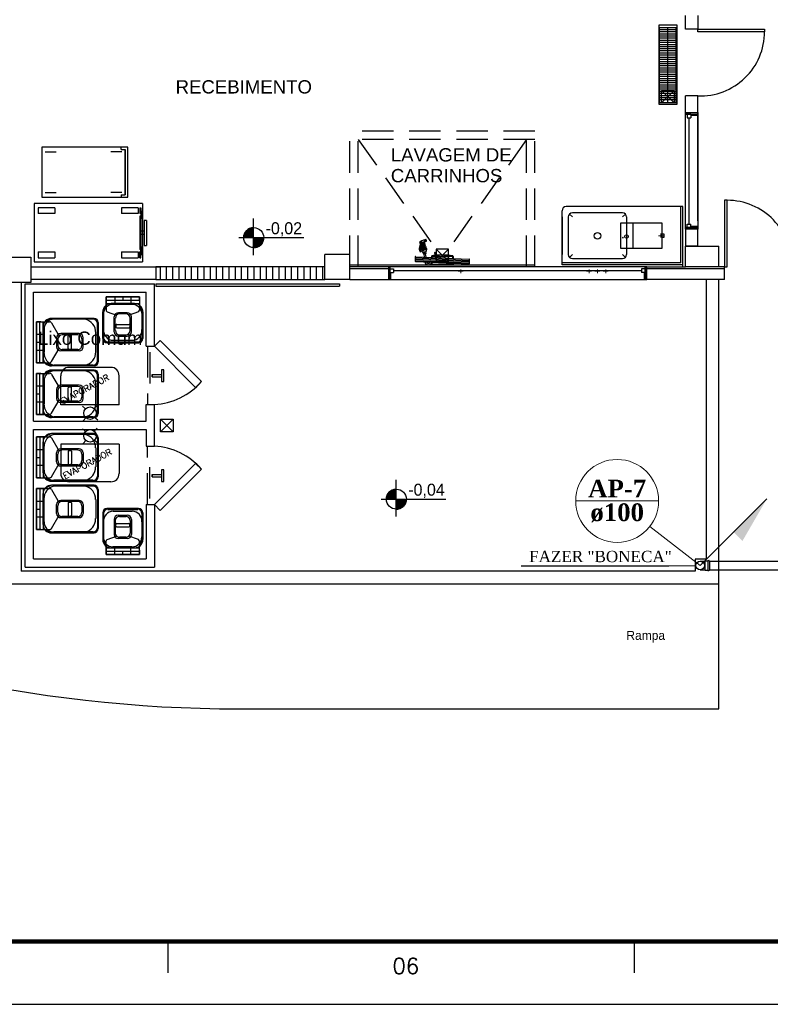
# Model space of a CAD drawing. Header units: millimetres. Extents: x 335 to 739275, y -1 to 84.
# Tile 3 of 71: x 370 to 382, y -1 to 15. Entities that reach past the tile are written whole.
import ezdxf

# ---------------------------------------------------------------- set-up
doc = ezdxf.new("R2010")
doc.units = ezdxf.units.MM
doc.header["$MEASUREMENT"] = 0
doc.linetypes.add('Dashed', pattern=[0.75, 0.5, -0.25])
for name, color, linetype, lineweight in [('AP-Colunas', 7, 'Continuous', 20), ('AP-Indicação coluna', 5, 'Continuous', 20), ('AP-Seção tubo', 4, 'Continuous', 30), ('AP-Textos coluna', 7, 'Continuous', 20), ('Simbolos', 4, 'Continuous', 30), ('SIMBOLOS INT', 8, 'Continuous', 5), ('Textos', 7, 'Continuous', 5)]:
    doc.layers.add(name, color=color, linetype=linetype, lineweight=lineweight)
doc.layers.add('Margem', color=4, linetype='Continuous')
doc.styles.add('Arial', font='arial.ttf')
doc.styles.add('CenturyGothic', font='GOTHIC.TTF')
doc.styles.add('ROMANS', font='ROMANS')
doc.styles.add('TimesNewRoman', font='times.ttf')
doc.styles.add('TimesNewRomanN', font='timesbd.ttf')

msp = doc.modelspace()

# ---------------------------------------------------------------- hatches: boundary and pattern name
at = {"linetype": 'Continuous'}
for color, points in [(7, [(373.682, 11.688), (373.815, 11.688), (373.815, 11.847), (373.776, 11.84), (373.74, 11.823), (373.708, 11.798), (373.682, 11.766), (373.682, 11.766), (373.669, 11.727), (373.664, 11.688), (373.664, 11.688), (373.682, 11.688), (373.682, 11.688)]), (7, [(373.815, 11.528), (373.856, 11.532), (373.887, 11.541), (373.919, 11.56), (373.945, 11.585), (373.964, 11.617), (373.976, 11.651), (373.976, 11.651), (373.982, 11.688), (373.815, 11.688), (373.815, 11.528), (373.815, 11.528)]), (8, [(376.484, 11.585), (376.508, 11.579), (376.508, 11.579), (376.484, 11.585), (376.484, 11.585)]), (7, [(375.953, 7.526), (376.086, 7.526), (376.086, 7.685), (376.044, 7.679), (376.007, 7.662), (375.978, 7.637), (375.953, 7.603), (375.937, 7.566), (375.937, 7.566), (375.933, 7.526), (375.933, 7.526), (375.953, 7.526), (375.953, 7.526)]), (7, [(376.086, 7.367), (376.127, 7.371), (376.156, 7.38), (376.187, 7.399), (376.214, 7.424), (376.234, 7.456), (376.234, 7.456), (376.246, 7.49), (376.246, 7.49), (376.251, 7.526), (376.251, 7.526), (376.086, 7.526), (376.086, 7.367), (376.086, 7.367), (376.086, 7.367)])]:
    msp.add_hatch(color=color, dxfattribs=at).paths.add_polyline_path(points)
at = {"layer": 'AP-Colunas', "linetype": 'Continuous'}
msp.add_hatch(color=256, dxfattribs=at).paths.add_polyline_path([(381.458, 7.001), (381.599, 6.86), (381.988, 7.532), (381.458, 7.001)])

# ---------------------------------------------------------------- linework, layer by layer
at = {"color": 7}
for p, q in [((380.691, 15.004), (380.691, 15.222)), ((380.892, 15.222), (380.892, 15.004)), ((380.279, 15.035), (380.543, 15.035)), ((380.279, 13.841), (380.279, 15.035)), ((380.279, 15.002), (380.543, 15.002)), ((380.279, 14.967), (380.543, 14.967)), ((380.279, 14.934), (380.543, 14.934)), ((380.279, 14.901), (380.543, 14.901)), ((380.41, 13.841), (380.41, 15.035)), ((380.543, 13.841), (380.543, 15.035)), ((380.892, 15.004), (380.691, 15.004)), ((380.279, 14.867), (380.543, 14.867)), ((380.279, 14.832), (380.543, 14.832)), ((380.279, 14.8), (380.543, 14.8)), ((380.279, 14.764), (380.543, 14.764)), ((380.279, 14.731), (380.543, 14.731)), ((380.279, 14.697), (380.543, 14.697)), ((380.279, 14.664), (380.543, 14.664)), ((380.279, 14.63), (380.543, 14.63)), ((380.279, 14.596), (380.543, 14.596)), ((380.279, 14.561), (380.543, 14.561)), ((380.279, 14.529), (380.543, 14.529)), ((380.279, 14.494), (380.543, 14.494)), ((380.279, 14.461), (380.543, 14.461)), ((380.279, 14.426), (380.543, 14.426)), ((380.279, 14.393), (380.543, 14.393)), ((380.279, 14.359), (380.543, 14.359)), ((380.279, 14.325), (380.543, 14.325)), ((380.279, 14.291), (380.543, 14.291)), ((380.279, 14.259), (380.543, 14.259)), ((380.279, 14.223), (380.543, 14.223)), ((380.279, 14.19), (380.543, 14.19)), ((380.279, 14.155), (380.543, 14.155)), ((380.279, 14.122), (380.543, 14.122)), ((380.279, 14.089), (380.543, 14.089)), ((380.279, 14.055), (380.543, 14.055)), ((380.279, 14.02), (380.543, 14.02)), ((380.279, 13.988), (380.543, 13.988)), ((380.279, 13.952), (380.543, 13.952)), ((380.512, 13.834), (380.313, 14.032)), ((380.313, 13.834), (380.512, 14.032)), ((380.279, 13.919), (380.543, 13.919)), ((380.279, 13.885), (380.543, 13.885)), ((380.279, 13.841), (380.543, 13.841)), ((380.691, 11.955), (380.691, 13.945)), ((380.892, 13.945), (380.691, 13.945)), ((380.892, 13.681), (380.892, 13.945)), ((380.691, 13.681), (380.892, 13.681)), ((380.691, 11.823), (380.691, 13.681)), ((380.776, 13.654), (380.691, 13.654)), ((380.691, 13.654), (380.892, 13.654)), ((380.718, 13.654), (380.718, 13.595)), ((380.776, 13.654), (380.776, 13.595)), ((380.776, 13.638), (380.892, 13.638)), ((380.892, 11.955), (380.892, 13.681)), ((380.892, 13.681), (380.892, 11.823)), ((380.892, 13.634), (380.892, 13.675)), ((380.718, 13.595), (380.776, 13.595)), ((380.749, 11.905), (380.749, 13.595)), ((370.504, 13.056), (370.681, 13.056)), ((371.724, 13.056), (371.548, 13.056)), ((371.712, 13.089), (371.712, 13.129)), ((371.712, 13.089), (371.777, 13.089)), ((371.818, 13.129), (371.777, 13.129)), ((371.777, 13.089), (371.777, 12.372)), ((370.504, 12.407), (370.681, 12.407)), ((371.724, 12.407), (371.548, 12.407)), ((372.052, 12.229), (370.327, 12.229)), ((370.327, 12.229), (370.327, 11.301)), ((371.712, 12.372), (371.777, 12.372)), ((371.712, 12.372), (371.712, 12.333)), ((371.777, 12.333), (371.818, 12.333)), ((372.052, 12.229), (372.052, 11.301)), ((378.728, 11.253), (378.728, 12.116)), ((380.65, 12.184), (378.795, 12.184)), ((380.618, 11.287), (380.618, 12.184)), ((380.65, 11.255), (380.65, 12.184)), ((372.078, 11.963), (372.078, 11.565)), ((372.117, 11.963), (372.078, 11.963)), ((372.117, 11.963), (372.117, 11.565)), ((373.815, 11.993), (373.815, 11.409)), ((378.728, 12.017), (378.728, 11.42)), ((372.078, 11.792), (372.025, 11.792)), ((373.815, 11.847), (373.815, 11.528)), ((380.776, 11.847), (380.691, 11.847)), ((380.691, 11.847), (380.892, 11.847)), ((380.892, 11.823), (380.691, 11.823)), ((380.691, 11.823), (380.691, 11.552)), ((380.718, 11.905), (380.776, 11.905)), ((380.718, 11.847), (380.718, 11.905)), ((380.776, 11.847), (380.776, 11.905)), ((380.892, 11.863), (380.776, 11.863)), ((380.892, 11.552), (380.892, 11.823)), ((372.078, 11.739), (372.025, 11.739)), ((373.584, 11.688), (374.619, 11.688)), ((373.664, 11.688), (373.982, 11.688)), ((372.078, 11.565), (372.117, 11.565)), ((376.924, 11.308), (376.723, 11.507)), ((376.723, 11.308), (376.924, 11.507)), ((380.691, 11.552), (380.892, 11.552)), ((380.892, 11.552), (380.691, 11.552)), ((380.691, 11.221), (380.691, 11.552)), ((381.222, 11.221), (381.222, 11.552)), ((370.327, 11.301), (372.052, 11.301)), ((374.954, 11.221), (374.954, 11.42)), ((375.352, 11.42), (374.954, 11.42)), ((375.352, 11.221), (375.352, 11.42)), ((380.618, 11.287), (378.728, 11.287)), ((370.275, 11.221), (372.337, 11.221)), ((372.265, 11.221), (372.265, 11.022)), ((374.954, 11.221), (372.265, 11.221)), ((372.337, 11.022), (372.337, 11.221)), ((372.435, 11.022), (372.435, 11.221)), ((372.535, 11.022), (372.535, 11.221)), ((372.634, 11.022), (372.634, 11.221)), ((372.735, 11.022), (372.735, 11.221)), ((372.833, 11.022), (372.833, 11.221)), ((372.933, 11.022), (372.933, 11.221)), ((373.032, 11.022), (373.032, 11.221)), ((373.133, 11.022), (373.133, 11.221)), ((373.231, 11.022), (373.231, 11.221)), ((373.331, 11.022), (373.331, 11.221)), ((373.43, 11.022), (373.43, 11.221)), ((373.531, 11.022), (373.531, 11.221)), ((373.629, 11.022), (373.629, 11.221)), ((373.729, 11.022), (373.729, 11.221)), ((373.828, 11.022), (373.828, 11.221)), ((373.929, 11.022), (373.929, 11.221)), ((374.027, 11.022), (374.027, 11.221)), ((374.127, 11.022), (374.127, 11.221)), ((374.226, 11.022), (374.226, 11.221)), ((374.327, 11.022), (374.327, 11.221)), ((374.425, 11.022), (374.425, 11.221)), ((374.525, 11.022), (374.525, 11.221)), ((374.624, 11.022), (374.624, 11.221)), ((374.725, 11.022), (374.725, 11.221)), ((374.823, 11.022), (374.823, 11.221)), ((374.923, 11.022), (374.923, 11.221)), ((374.954, 11.022), (374.954, 11.221)), ((375.965, 11.221), (375.352, 11.221)), ((375.352, 11.022), (375.352, 11.221)), ((375.965, 11.194), (375.352, 11.194)), ((375.965, 11.221), (375.989, 11.221)), ((375.989, 11.221), (375.965, 11.221)), ((375.965, 11.221), (375.965, 11.022)), ((375.989, 11.134), (375.989, 11.221)), ((375.989, 11.022), (375.989, 11.221)), ((380.053, 11.221), (375.989, 11.221)), ((375.989, 11.221), (375.989, 11.022)), ((375.989, 11.194), (375.989, 11.134)), ((375.989, 11.194), (376.049, 11.194)), ((375.989, 11.134), (376.049, 11.134)), ((375.989, 11.134), (376.006, 11.134)), ((376.006, 11.022), (376.006, 11.134)), ((376.049, 11.194), (376.049, 11.134)), ((376.049, 11.165), (379.992, 11.165)), ((380.65, 11.255), (378.728, 11.253)), ((379.992, 11.194), (379.992, 11.134)), ((380.053, 11.194), (379.992, 11.194)), ((380.053, 11.134), (379.992, 11.134)), ((380.034, 11.134), (380.053, 11.134)), ((380.034, 11.134), (380.034, 11.022)), ((380.053, 11.134), (380.053, 11.221)), ((380.077, 11.221), (380.053, 11.221)), ((380.053, 11.221), (380.053, 11.022)), ((380.077, 11.221), (380.053, 11.221)), ((380.053, 11.022), (380.053, 11.221)), ((380.053, 11.194), (380.053, 11.134)), ((380.077, 11.221), (380.691, 11.221)), ((380.077, 11.022), (380.077, 11.221)), ((381.316, 11.194), (380.077, 11.194)), ((381.222, 11.221), (380.691, 11.221)), ((381.316, 11.221), (380.878, 11.221)), ((381.316, 11.022), (381.316, 11.221)), ((370.119, 10.976), (370.119, 6.378)), ((372.265, 11.022), (370.275, 11.022)), ((370.275, 11.022), (370.275, 10.975)), ((372.265, 11.022), (374.954, 11.022)), ((375.352, 11.022), (374.954, 11.022)), ((375.352, 11.022), (375.965, 11.022)), ((376.006, 11.022), (375.965, 11.022)), ((375.965, 11.022), (375.989, 11.022)), ((375.989, 11.022), (380.053, 11.022)), ((380.034, 11.022), (380.077, 11.022)), ((380.053, 11.022), (380.077, 11.022)), ((381.316, 11.022), (380.077, 11.022)), ((381.222, 11.022), (381.021, 11.022)), ((381.021, 11.022), (381.021, 6.569)), ((381.222, 6.378), (381.222, 11.022)), ((370.183, 6.445), (370.183, 10.955)), ((370.183, 10.955), (372.241, 10.955)), ((370.317, 8.766), (370.317, 10.823)), ((370.317, 10.823), (372.109, 10.823)), ((372.109, 9.96), (372.109, 10.823)), ((372.241, 9.96), (372.241, 10.955)), ((372.265, 10.955), (375.186, 10.955)), ((372.265, 10.955), (372.265, 10.915)), ((372.265, 10.915), (375.186, 10.915)), ((375.186, 10.955), (375.186, 10.915)), ((372.005, 10.745), (371.472, 10.745)), ((371.472, 10.745), (371.472, 10.613)), ((371.472, 10.745), (371.472, 10.586)), ((371.472, 10.745), (371.612, 10.745)), ((371.472, 10.693), (372.005, 10.693)), ((371.612, 10.745), (371.612, 10.64)), ((371.739, 10.745), (371.739, 10.693)), ((372.005, 10.745), (371.865, 10.745)), ((371.865, 10.745), (371.865, 10.64)), ((372.005, 10.68), (372.005, 10.745)), ((372.005, 10.68), (372.005, 10.613)), ((371.42, 10.083), (371.42, 10.506)), ((371.472, 10.64), (372.005, 10.64)), ((371.472, 10.586), (371.472, 10.541)), ((371.489, 10.508), (371.639, 10.455)), ((371.925, 10.64), (371.553, 10.64)), ((371.886, 10.626), (371.579, 10.626)), ((371.988, 10.508), (371.838, 10.455)), ((372.005, 10.613), (372.005, 10.541)), ((372.057, 10.083), (372.057, 10.506)), ((370.366, 10.35), (370.366, 9.698)), ((370.433, 10.35), (370.366, 10.35)), ((370.366, 10.35), (370.366, 10.151)), ((370.418, 9.698), (370.418, 10.35)), ((370.433, 10.35), (370.501, 10.35)), ((370.472, 9.698), (370.472, 10.35)), ((370.501, 10.35), (370.572, 10.35)), ((371.282, 10.402), (370.604, 10.402)), ((371.268, 10.39), (370.645, 10.39)), ((371.435, 10.096), (371.435, 10.467)), ((371.6, 10.188), (371.6, 10.427)), ((371.62, 10.21), (371.62, 10.407)), ((371.811, 10.494), (371.668, 10.494)), ((371.79, 10.475), (371.687, 10.475)), ((371.857, 10.21), (371.857, 10.407)), ((371.877, 10.188), (371.877, 10.427)), ((372.045, 10.096), (372.045, 10.467)), ((370.472, 10.27), (370.472, 9.78)), ((370.486, 10.231), (370.486, 9.866)), ((370.603, 10.334), (370.724, 10.122)), ((371.336, 10.025), (371.336, 10.322)), ((371.348, 10.025), (371.348, 10.337)), ((371.627, 10.295), (371.627, 10.268)), ((371.642, 10.307), (371.838, 10.307)), ((371.642, 10.255), (371.838, 10.255)), ((371.85, 10.295), (371.85, 10.268)), ((370.366, 10.151), (370.472, 10.151)), ((370.684, 10.096), (370.684, 9.952)), ((370.704, 10.077), (370.704, 9.972)), ((371.043, 10.163), (370.752, 10.163)), ((371.022, 10.142), (370.772, 10.142)), ((370.87, 9.925), (370.87, 10.122)), ((370.884, 10.136), (370.911, 10.136)), ((370.923, 9.925), (370.923, 10.122)), ((371.09, 10.025), (371.09, 10.077)), ((371.109, 10.025), (371.109, 10.096)), ((371.309, 10.025), (371.309, 10.175)), ((371.5, 10.029), (371.739, 10.029)), ((371.588, 10.056), (371.739, 10.056)), ((371.668, 10.122), (371.739, 10.122)), ((371.687, 10.142), (371.739, 10.142)), ((371.739, 10.142), (371.79, 10.142)), ((371.739, 10.122), (371.811, 10.122)), ((371.739, 10.056), (371.891, 10.056)), ((371.739, 10.029), (371.977, 10.029)), ((370.366, 10.025), (370.418, 10.025)), ((370.366, 9.698), (370.366, 9.898)), ((370.366, 9.898), (370.472, 9.898)), ((370.603, 9.716), (370.724, 9.925)), ((371.043, 9.888), (370.752, 9.888)), ((371.022, 9.907), (370.772, 9.907)), ((370.884, 9.913), (370.911, 9.913)), ((371.09, 9.972), (371.09, 10.025)), ((371.109, 9.952), (371.109, 10.025)), ((371.309, 9.873), (371.309, 10.025)), ((371.336, 9.726), (371.336, 10.025)), ((371.348, 9.712), (371.348, 10.025)), ((371.488, 10.016), (371.739, 10.016)), ((371.739, 10.016), (371.992, 10.016)), ((372.109, 9.96), (372.241, 9.96)), ((370.366, 9.698), (370.501, 9.698)), ((370.366, 9.698), (370.525, 9.698)), ((370.525, 9.698), (370.572, 9.698)), ((371.282, 9.647), (370.604, 9.647)), ((371.282, 9.581), (370.604, 9.581)), ((371.268, 9.659), (370.645, 9.659)), ((371.268, 9.567), (370.645, 9.567)), ((370.366, 9.527), (370.366, 8.875)), ((370.433, 9.527), (370.366, 9.527)), ((370.366, 9.527), (370.366, 9.328)), ((370.418, 8.875), (370.418, 9.527)), ((370.433, 9.527), (370.501, 9.527)), ((370.472, 8.875), (370.472, 9.527)), ((370.472, 9.448), (370.472, 8.957)), ((370.486, 9.408), (370.486, 9.044)), ((370.501, 9.527), (370.572, 9.527)), ((370.603, 9.511), (370.724, 9.303)), ((371.336, 9.203), (371.336, 9.502)), ((371.348, 9.203), (371.348, 9.514)), ((372.204, 9.511), (372.353, 9.511)), ((372.204, 9.475), (372.204, 9.511)), ((372.204, 9.494), (372.204, 9.475)), ((372.204, 9.475), (372.353, 9.475)), ((370.366, 9.328), (370.472, 9.328)), ((370.684, 9.273), (370.684, 9.129)), ((370.704, 9.255), (370.704, 9.151)), ((371.043, 9.34), (370.752, 9.34)), ((371.022, 9.32), (370.772, 9.32)), ((370.87, 9.104), (370.87, 9.3)), ((370.884, 9.314), (370.911, 9.314)), ((370.923, 9.104), (370.923, 9.3)), ((371.09, 9.203), (371.09, 9.255)), ((371.109, 9.203), (371.109, 9.273)), ((371.309, 9.203), (371.309, 9.352)), ((370.366, 9.203), (370.418, 9.203)), ((370.603, 8.894), (370.724, 9.104)), ((370.884, 9.092), (370.911, 9.092)), ((371.09, 9.151), (371.09, 9.203)), ((371.109, 9.129), (371.109, 9.203)), ((371.309, 9.05), (371.309, 9.203)), ((371.336, 8.905), (371.336, 9.203)), ((371.348, 8.891), (371.348, 9.203)), ((370.366, 8.875), (370.366, 9.077)), ((370.366, 9.077), (370.472, 9.077)), ((371.043, 9.065), (370.752, 9.065)), ((371.022, 9.085), (370.772, 9.085)), ((371.143, 8.962), (371.095, 9.006)), ((371.284, 8.968), (371.329, 9.017)), ((372.109, 8.766), (372.109, 9.032)), ((372.109, 9.032), (372.241, 9.032)), ((372.241, 8.368), (372.241, 9.032)), ((370.366, 8.875), (370.501, 8.875)), ((370.366, 8.875), (370.525, 8.875)), ((370.525, 8.875), (370.572, 8.875)), ((371.282, 8.825), (370.604, 8.825)), ((371.268, 8.838), (370.645, 8.838)), ((371.106, 8.773), (371.15, 8.821)), ((371.34, 8.783), (371.289, 8.827)), ((372.34, 8.599), (372.539, 8.799)), ((372.34, 8.799), (372.539, 8.599)), ((370.317, 8.766), (372.109, 8.766)), ((370.317, 6.577), (370.317, 8.634)), ((370.317, 8.634), (372.109, 8.634)), ((371.095, 8.646), (371.143, 8.602)), ((371.329, 8.656), (371.284, 8.607)), ((372.109, 8.634), (372.109, 8.368)), ((370.366, 7.864), (370.366, 8.516)), ((370.366, 8.516), (370.498, 8.516)), ((370.366, 8.516), (370.525, 8.516)), ((370.366, 8.516), (370.366, 8.316)), ((370.418, 8.516), (370.418, 7.864)), ((370.472, 8.516), (370.472, 7.864)), ((370.525, 8.516), (370.57, 8.516)), ((370.603, 8.501), (370.724, 8.29)), ((371.281, 8.57), (370.604, 8.57)), ((371.268, 8.555), (370.644, 8.555)), ((371.289, 8.467), (371.34, 8.423)), ((371.334, 8.491), (371.334, 8.19)), ((371.348, 8.503), (371.348, 8.19)), ((370.366, 8.316), (370.472, 8.316)), ((370.472, 7.945), (370.472, 8.437)), ((370.485, 7.986), (370.485, 8.349)), ((371.042, 8.328), (370.751, 8.328)), ((371.022, 8.309), (370.769, 8.309)), ((371.15, 8.46), (371.106, 8.412)), ((371.308, 8.341), (371.308, 8.19)), ((372.109, 8.368), (372.241, 8.368)), ((370.366, 8.19), (370.418, 8.19)), ((370.684, 8.118), (370.684, 8.262)), ((370.704, 8.14), (370.704, 8.242)), ((370.87, 8.289), (370.87, 8.093)), ((370.883, 8.302), (370.91, 8.302)), ((370.923, 8.289), (370.923, 8.093)), ((371.087, 8.242), (371.087, 8.19)), ((371.087, 8.19), (371.087, 8.14)), ((371.109, 8.262), (371.109, 8.19)), ((371.109, 8.19), (371.109, 8.118)), ((371.308, 8.19), (371.308, 8.039)), ((371.334, 8.19), (371.334, 7.892)), ((371.348, 8.19), (371.348, 7.88)), ((370.366, 7.864), (370.366, 8.066)), ((370.366, 8.066), (370.472, 8.066)), ((370.603, 7.882), (370.724, 8.093)), ((371.042, 8.053), (370.751, 8.053)), ((371.022, 8.073), (370.769, 8.073)), ((370.883, 8.079), (370.91, 8.079)), ((370.432, 7.864), (370.366, 7.864)), ((370.432, 7.864), (370.498, 7.864)), ((370.498, 7.864), (370.57, 7.864)), ((372.204, 7.919), (372.353, 7.919)), ((372.204, 7.883), (372.204, 7.919)), ((372.204, 7.902), (372.204, 7.883)), ((372.204, 7.883), (372.353, 7.883)), ((370.366, 7.043), (370.366, 7.696)), ((370.366, 7.696), (370.498, 7.696)), ((370.366, 7.696), (370.525, 7.696)), ((370.366, 7.696), (370.366, 7.494)), ((370.418, 7.696), (370.418, 7.043)), ((370.472, 7.696), (370.472, 7.043)), ((370.525, 7.696), (370.57, 7.696)), ((370.603, 7.679), (370.724, 7.468)), ((371.281, 7.812), (370.604, 7.812)), ((371.281, 7.747), (370.604, 7.747)), ((371.268, 7.827), (370.644, 7.827)), ((371.268, 7.732), (370.644, 7.732)), ((371.348, 7.68), (371.348, 7.368)), ((376.086, 7.832), (376.086, 7.248)), ((376.086, 7.685), (376.086, 7.367)), ((370.472, 7.122), (370.472, 7.615)), ((370.485, 7.163), (370.485, 7.527)), ((371.334, 7.668), (371.334, 7.368)), ((375.852, 7.526), (376.882, 7.526)), ((375.933, 7.526), (376.251, 7.526)), ((370.366, 7.494), (370.472, 7.494)), ((370.366, 7.368), (370.418, 7.368)), ((370.684, 7.298), (370.684, 7.441)), ((370.704, 7.317), (370.704, 7.42)), ((371.042, 7.505), (370.751, 7.505)), ((371.022, 7.488), (370.769, 7.488)), ((370.87, 7.468), (370.87, 7.271)), ((370.883, 7.48), (370.91, 7.48)), ((370.923, 7.468), (370.923, 7.271)), ((371.087, 7.42), (371.087, 7.368)), ((371.087, 7.368), (371.087, 7.317)), ((371.109, 7.441), (371.109, 7.368)), ((371.109, 7.368), (371.109, 7.298)), ((371.308, 7.52), (371.308, 7.368)), ((371.308, 7.368), (371.308, 7.218)), ((371.334, 7.368), (371.334, 7.07)), ((371.348, 7.368), (371.348, 7.058)), ((371.485, 7.377), (371.739, 7.377)), ((371.739, 7.377), (371.989, 7.377)), ((372.109, 7.44), (372.109, 6.577)), ((372.109, 7.44), (372.241, 7.44)), ((372.241, 7.44), (372.241, 6.445)), ((370.366, 7.043), (370.366, 7.243)), ((370.366, 7.243), (370.472, 7.243)), ((370.603, 7.059), (370.724, 7.27)), ((371.042, 7.23), (370.751, 7.23)), ((371.022, 7.25), (370.769, 7.25)), ((370.883, 7.257), (370.91, 7.257)), ((371.42, 7.309), (371.42, 6.885)), ((371.432, 7.298), (371.432, 6.926)), ((371.5, 7.362), (371.739, 7.362)), ((371.586, 7.336), (371.739, 7.336)), ((371.666, 7.271), (371.739, 7.271)), ((371.686, 7.251), (371.739, 7.251)), ((371.739, 7.362), (371.977, 7.362)), ((371.739, 7.336), (371.889, 7.336)), ((371.739, 7.271), (371.809, 7.271)), ((371.739, 7.251), (371.79, 7.251)), ((372.042, 7.298), (372.042, 6.926)), ((372.057, 7.309), (372.057, 6.885)), ((371.6, 7.203), (371.6, 6.964)), ((371.62, 7.185), (371.62, 6.986)), ((371.627, 7.098), (371.627, 7.123)), ((371.639, 7.138), (371.835, 7.138)), ((371.639, 7.087), (371.835, 7.087)), ((371.85, 7.098), (371.85, 7.123)), ((371.855, 7.185), (371.855, 6.986)), ((371.877, 7.203), (371.877, 6.964)), ((370.432, 7.043), (370.366, 7.043)), ((370.432, 7.043), (370.498, 7.043)), ((370.498, 7.043), (370.57, 7.043)), ((371.281, 6.99), (370.604, 6.99)), ((371.268, 7.004), (370.644, 7.004)), ((371.488, 6.884), (371.639, 6.938)), ((371.809, 6.9), (371.666, 6.9)), ((371.79, 6.919), (371.686, 6.919)), ((371.988, 6.884), (371.835, 6.938)), ((371.472, 6.805), (371.472, 6.852)), ((371.472, 6.646), (371.472, 6.805)), ((371.472, 6.646), (371.472, 6.781)), ((371.472, 6.752), (372.004, 6.752)), ((371.925, 6.752), (371.553, 6.752)), ((371.883, 6.767), (371.579, 6.767)), ((371.611, 6.646), (371.611, 6.752)), ((371.865, 6.646), (371.865, 6.752)), ((372.004, 6.781), (372.004, 6.852)), ((372.004, 6.713), (372.004, 6.781)), ((371.472, 6.7), (372.004, 6.7)), ((372.004, 6.646), (371.472, 6.646)), ((371.472, 6.646), (371.611, 6.646)), ((371.739, 6.646), (371.739, 6.7)), ((372.004, 6.646), (371.865, 6.646)), ((372.004, 6.713), (372.004, 6.646)), ((370.183, 6.445), (372.241, 6.445)), ((370.317, 6.577), (372.109, 6.577)), ((378.077, 6.466), (380.429, 6.466)), ((380.429, 6.466), (380.846, 6.473)), ((381.021, 6.569), (380.846, 6.569)), ((380.846, 6.569), (380.846, 6.378)), ((380.846, 6.378), (370.119, 6.378)), ((381.222, 6.179), (381.222, 6.378)), ((369.877, 6.179), (381.222, 6.179)), ((381.222, 4.189), (381.222, 6.179)), ((373.584, 4.189), (381.222, 4.189))]:
    msp.add_line(p, q, dxfattribs=at)
at = {"color": 7, "linetype": 'Dashed'}
for p, q in [((378.297, 13.383), (375.352, 13.383)), ((375.352, 11.221), (375.352, 13.383)), ((378.297, 11.221), (378.297, 13.383)), ((378.297, 13.251), (375.352, 13.251)), ((375.484, 11.221), (375.484, 13.251)), ((375.484, 13.251), (376.723, 11.507)), ((378.164, 13.251), (376.924, 11.507)), ((378.164, 11.221), (378.164, 13.251)), ((380.65, 11.221), (380.65, 11.764)), ((380.599, 11.287), (378.78, 11.287)), ((372.132, 9.96), (372.132, 9.032)), ((372.17, 9.865), (372.17, 9.128)), ((372.132, 7.44), (372.132, 8.368)), ((372.17, 7.536), (372.17, 8.273))]:
    msp.add_line(p, q, dxfattribs=at)
at = {"color": 7, "linetype": 'Continuous'}
for p, q in [((370.392, 12.164), (370.392, 12.07)), ((370.657, 12.164), (370.392, 12.164)), ((370.657, 12.07), (370.392, 12.07)), ((370.657, 12.164), (370.657, 12.07)), ((371.984, 12.164), (371.719, 12.164)), ((371.719, 12.164), (371.719, 12.07)), ((371.984, 12.07), (371.719, 12.07)), ((371.984, 12.164), (371.984, 12.07)), ((372.01, 12.164), (372.01, 12.07)), ((372.01, 12.164), (372.025, 12.164)), ((372.025, 12.07), (372.01, 12.07)), ((372.025, 12.164), (372.025, 12.07)), ((372.025, 12.117), (372.025, 11.985)), ((372.025, 12.117), (372.037, 12.117)), ((372.037, 12.117), (372.037, 11.985)), ((372.025, 12.031), (372.01, 12.031)), ((372.01, 12.031), (372.01, 11.501)), ((372.025, 12.031), (372.025, 11.501)), ((372.037, 11.985), (372.025, 11.985)), ((370.392, 11.46), (370.657, 11.46)), ((370.392, 11.46), (370.392, 11.368)), ((370.657, 11.46), (370.657, 11.368)), ((371.719, 11.46), (371.719, 11.368)), ((371.719, 11.46), (371.984, 11.46)), ((371.984, 11.46), (371.984, 11.368)), ((372.025, 11.501), (372.01, 11.501)), ((372.01, 11.368), (372.01, 11.46)), ((372.025, 11.46), (372.01, 11.46)), ((372.025, 11.414), (372.025, 11.547)), ((372.037, 11.547), (372.025, 11.547)), ((372.025, 11.368), (372.025, 11.46)), ((372.037, 11.414), (372.037, 11.547)), ((370.392, 11.368), (370.657, 11.368)), ((371.719, 11.368), (371.984, 11.368)), ((372.01, 11.368), (372.025, 11.368)), ((372.025, 11.414), (372.037, 11.414)), ((371.548, 9.623), (370.884, 9.623)), ((370.752, 9.028), (370.752, 9.491)), ((371.68, 9.028), (371.68, 9.491)), ((371.68, 9.028), (370.752, 9.028)), ((371.68, 8.401), (370.752, 8.401)), ((370.752, 8.401), (370.752, 7.935)), ((371.68, 8.401), (371.68, 7.935)), ((371.548, 7.803), (370.884, 7.803))]:
    msp.add_line(p, q, dxfattribs=at)
at = {"color": 8}
for p, q in [((379.69, 12.083), (378.894, 12.083)), ((378.827, 12.017), (378.827, 11.42)), ((378.894, 12.017), (378.846, 12.063)), ((380.32, 11.919), (379.657, 11.919)), ((379.657, 11.919), (379.657, 11.521)), ((379.69, 12.017), (379.736, 12.063)), ((379.756, 12.017), (379.756, 11.42)), ((379.856, 11.919), (379.856, 11.521)), ((380.32, 11.521), (380.32, 11.919)), ((376.468, 11.603), (376.466, 11.605)), ((376.468, 11.603), (376.466, 11.603)), ((376.471, 11.611), (376.467, 11.611)), ((376.471, 11.608), (376.467, 11.611)), ((376.471, 11.607), (376.467, 11.608)), ((376.471, 11.608), (376.467, 11.608)), ((376.468, 11.607), (376.467, 11.607)), ((376.468, 11.605), (376.467, 11.605)), ((376.468, 11.603), (376.474, 11.627)), ((376.472, 11.621), (376.468, 11.623)), ((376.472, 11.621), (376.468, 11.621)), ((376.472, 11.619), (376.468, 11.619)), ((376.472, 11.619), (376.468, 11.619)), ((376.472, 11.616), (376.468, 11.617)), ((376.472, 11.617), (376.468, 11.617)), ((376.471, 11.616), (376.468, 11.616)), ((376.471, 11.612), (376.468, 11.613)), ((376.471, 11.613), (376.468, 11.613)), ((376.471, 11.612), (376.468, 11.612)), ((376.474, 11.624), (376.471, 11.627)), ((376.474, 11.627), (376.471, 11.627)), ((376.472, 11.624), (376.471, 11.624)), ((376.472, 11.623), (376.471, 11.623)), ((376.487, 11.596), (376.492, 11.597)), ((376.538, 11.623), (376.492, 11.611)), ((376.535, 11.605), (376.492, 11.601)), ((376.54, 11.651), (376.495, 11.64)), ((376.5, 11.601), (376.506, 11.603)), ((376.504, 11.613), (376.506, 11.603)), ((376.547, 11.629), (376.542, 11.649)), ((376.554, 11.651), (376.543, 11.648)), ((376.559, 11.633), (376.547, 11.629)), ((376.554, 11.651), (376.548, 11.649)), ((376.562, 11.656), (376.551, 11.655)), ((376.554, 11.632), (376.559, 11.633)), ((376.568, 11.629), (376.558, 11.628)), ((376.57, 11.635), (376.567, 11.653)), ((380.32, 11.747), (380.348, 11.747)), ((380.348, 11.691), (380.32, 11.691)), ((380.348, 11.747), (380.348, 11.691)), ((376.472, 11.584), (376.455, 11.516)), ((376.487, 11.591), (376.471, 11.49)), ((376.484, 11.585), (376.508, 11.579)), ((376.484, 11.585), (376.508, 11.579)), ((376.532, 11.58), (376.488, 11.576)), ((376.532, 11.568), (376.488, 11.564)), ((376.535, 11.557), (376.488, 11.552)), ((376.538, 11.544), (376.488, 11.539)), ((376.543, 11.532), (376.488, 11.527)), ((376.551, 11.521), (376.488, 11.515)), ((376.532, 11.592), (376.49, 11.589)), ((376.559, 11.509), (376.49, 11.502)), ((376.57, 11.5), (376.492, 11.492)), ((376.506, 11.591), (376.508, 11.579)), ((376.51, 11.565), (376.51, 11.553)), ((376.559, 11.464), (376.51, 11.457)), ((376.51, 11.457), (376.511, 11.452)), ((376.511, 11.541), (376.514, 11.528)), ((376.559, 11.458), (376.511, 11.452)), ((376.514, 11.517), (376.515, 11.505)), ((376.516, 11.494), (376.516, 11.49)), ((376.554, 11.457), (376.516, 11.452)), ((376.554, 11.454), (376.516, 11.449)), ((376.554, 11.454), (376.516, 11.448)), ((376.554, 11.453), (376.516, 11.448)), ((376.556, 11.452), (376.516, 11.446)), ((376.516, 11.452), (376.516, 11.446)), ((376.558, 11.446), (376.519, 11.444)), ((376.519, 11.444), (376.52, 11.43)), ((376.527, 11.458), (376.527, 11.453)), ((376.546, 11.462), (376.546, 11.454)), ((376.554, 11.457), (376.556, 11.452)), ((376.558, 11.446), (376.559, 11.432)), ((376.559, 11.464), (376.559, 11.458)), ((379.657, 11.521), (380.32, 11.521)), ((376.399, 11.385), (377.247, 11.346)), ((376.399, 11.366), (377.247, 11.326)), ((376.399, 11.346), (377.247, 11.308)), ((376.399, 11.326), (377.248, 11.289)), ((376.402, 11.308), (377.248, 11.271)), ((376.559, 11.432), (376.52, 11.43)), ((376.527, 11.432), (376.535, 11.38)), ((376.552, 11.432), (376.562, 11.378)), ((376.651, 11.388), (376.651, 11.374)), ((376.651, 11.298), (376.651, 11.255)), ((376.658, 11.38), (376.658, 11.373)), ((376.658, 11.298), (376.658, 11.261)), ((376.67, 11.393), (376.976, 11.393)), ((376.67, 11.393), (376.976, 11.393)), ((376.702, 11.437), (376.702, 11.4)), ((376.71, 11.4), (376.702, 11.4)), ((376.707, 11.437), (376.707, 11.4)), ((376.71, 11.406), (376.71, 11.4)), ((376.988, 11.38), (376.988, 11.358)), ((376.996, 11.388), (376.996, 11.358)), ((378.894, 11.42), (378.846, 11.373)), ((379.69, 11.353), (378.894, 11.353)), ((379.69, 11.42), (379.736, 11.374)), ((376.996, 11.255), (376.651, 11.255)), ((376.988, 11.261), (376.658, 11.261)), ((376.976, 11.255), (376.674, 11.255)), ((376.988, 11.282), (376.988, 11.261)), ((376.996, 11.282), (376.996, 11.255))]:
    msp.add_line(p, q, dxfattribs=at)
msp.add_line((380.691, 11.552), (381.222, 11.552))
at = {"color": 7}
for points in [[(380.267, 13.81), (380.559, 13.81), (380.559, 15.071), (380.267, 15.071), (380.267, 13.81)], [(380.512, 13.834), (380.313, 13.834), (380.313, 14.032), (380.512, 14.032), (380.512, 13.834)], [(371.777, 13.129), (370.45, 13.129), (370.45, 12.333), (371.777, 12.333)], [(371.777, 12.333), (371.818, 12.333), (371.818, 13.129), (371.777, 13.129)], [(371.777, 12.372), (371.777, 13.089)], [(371.777, 13.089), (371.777, 12.372)], [(372.005, 10.745), (372.005, 10.613), (372.057, 10.506), (372.057, 10.506), (372.057, 10.083), (371.992, 10.016), (371.992, 10.016), (371.488, 10.016), (371.42, 10.083), (371.42, 10.083), (371.42, 10.506), (371.472, 10.613), (371.472, 10.613), (371.472, 10.745), (372.005, 10.745)], [(370.366, 10.35), (370.501, 10.35), (370.604, 10.402), (370.604, 10.402), (371.282, 10.402), (371.348, 10.337), (371.348, 10.337), (371.348, 9.712), (371.282, 9.647), (371.282, 9.647), (370.604, 9.647), (370.501, 9.698), (370.501, 9.698), (370.366, 9.698), (370.366, 10.35)], [(370.366, 9.527), (370.501, 9.527), (370.604, 9.581), (370.604, 9.581), (371.282, 9.581), (371.348, 9.514), (371.348, 9.514), (371.348, 8.891), (371.282, 8.825), (371.282, 8.825), (370.604, 8.825), (370.501, 8.875), (370.501, 8.875), (370.366, 8.875), (370.366, 9.527)], [(372.34, 8.599), (372.34, 8.799), (372.539, 8.799), (372.539, 8.599), (372.34, 8.599)], [(370.366, 7.864), (370.498, 7.864), (370.604, 7.812), (370.604, 7.812), (371.281, 7.812), (371.348, 7.88), (371.348, 7.88), (371.348, 8.503), (371.281, 8.57), (371.281, 8.57), (370.604, 8.57), (370.498, 8.516), (370.498, 8.516), (370.366, 8.516), (370.366, 7.864)], [(370.366, 7.043), (370.498, 7.043), (370.604, 6.99), (370.604, 6.99), (371.281, 6.99), (371.348, 7.058), (371.348, 7.058), (371.348, 7.68), (371.281, 7.747), (371.281, 7.747), (370.604, 7.747), (370.498, 7.696), (370.498, 7.696), (370.366, 7.696), (370.366, 7.043)], [(372.004, 6.646), (372.004, 6.781), (372.057, 6.885), (372.057, 6.885), (372.057, 7.309), (371.989, 7.377), (371.989, 7.377), (371.485, 7.377), (371.42, 7.309), (371.42, 7.309), (371.42, 6.885), (371.472, 6.781), (371.472, 6.781), (371.472, 6.646), (372.004, 6.646)]]:
    msp.add_lwpolyline(points, dxfattribs=at)
for points in [[(380.892, 15.004), (381.951, 15.004), (381.951, 14.964), (380.892, 14.964), (380.892, 15.004)], [(381.316, 11.221), (381.356, 11.221), (381.356, 12.282), (381.316, 12.282), (381.316, 11.221)], [(376.723, 11.507), (376.723, 11.308), (376.924, 11.308), (376.924, 11.507), (376.723, 11.507)], [(369.877, 11.377), (370.275, 11.377), (370.275, 10.975), (369.877, 10.975), (369.877, 11.377)], [(372.241, 9.96), (372.897, 9.304), (372.991, 9.398), (372.335, 10.053), (372.241, 9.96)], [(372.353, 9.4), (372.39, 9.4), (372.39, 9.586), (372.353, 9.586), (372.353, 9.4)], [(372.241, 7.44), (372.897, 8.095), (372.991, 8.002), (372.335, 7.345), (372.241, 7.44)], [(372.353, 7.808), (372.39, 7.808), (372.39, 7.994), (372.353, 7.994), (372.353, 7.808)]]:
    msp.add_lwpolyline(points, close=True, dxfattribs=at)
at = {"color": 8}
msp.add_lwpolyline([(375.352, 11.255), (378.297, 11.255)], dxfattribs=at)
at = {"color": 7}
for centre, radius in [((373.823, 11.688), 0.159), ((371.217, 8.895), 0.0995), ((371.217, 8.534), 0.0995), ((376.092, 7.526), 0.159)]:
    msp.add_circle(centre, radius, dxfattribs=at)
at = {"color": 8}
for centre, radius in [((379.292, 11.718), 0.0531), ((379.755, 11.707), 0.0279)]:
    msp.add_circle(centre, radius, dxfattribs=at)
at = {"color": 7}
for centre, radius, start, end in [((380.93, 14.966), 1.022, 267.811, 0), ((381.356, 11.261), 1.022, 357.811, 90), ((378.795, 12.116), 0.0663, 90, 180), ((373.823, 11.688), 0.159, 92.4939, 180), ((373.823, 11.688), 0.159, 267.506, 0), ((371.553, 10.506), 0.133, 90, 180), ((371.58, 10.478), 0.148, 90.7787, 184.2), ((371.512, 10.541), 0.0398, 180, 234.683), ((371.886, 10.467), 0.159, 0, 90), ((371.925, 10.506), 0.133, 0, 90), ((371.966, 10.541), 0.0398, 305.317, 0), ((370.604, 10.27), 0.133, 90, 180), ((370.645, 10.231), 0.159, 90, 180), ((370.572, 10.311), 0.0398, 35.317, 90), ((371.097, 10.18), 0.212, 358.511, 79.327), ((371.268, 10.322), 0.0663, 0, 90), ((371.282, 10.337), 0.0663, 0, 90), ((371.668, 10.427), 0.0663, 90, 180), ((371.687, 10.407), 0.0663, 90, 180), ((371.79, 10.407), 0.0663, 0, 90), ((371.811, 10.427), 0.0663, 0, 90), ((371.59, 10.212), 0.157, 174.524, 268.961), ((371.668, 10.188), 0.0663, 180, 270), ((371.687, 10.21), 0.0663, 180, 270), ((371.642, 10.295), 0.0133, 90, 180), ((371.642, 10.268), 0.0133, 180, 270), ((371.79, 10.21), 0.0663, 270, 0), ((371.811, 10.188), 0.0663, 270, 0), ((371.838, 10.295), 0.0133, 0, 90), ((371.838, 10.268), 0.0133, 270, 0), ((371.887, 10.212), 0.157, 271.039, 5.4755), ((370.752, 10.096), 0.0663, 90, 180), ((370.772, 10.077), 0.0663, 90, 180), ((370.884, 10.122), 0.0133, 90, 180), ((370.911, 10.122), 0.0133, 0, 90), ((371.022, 10.077), 0.0663, 0, 90), ((371.043, 10.096), 0.0663, 0, 90), ((371.488, 10.083), 0.0663, 180, 270), ((371.5, 10.096), 0.0663, 180, 270), ((371.977, 10.096), 0.0663, 270, 0), ((371.992, 10.083), 0.0663, 270, 0), ((370.752, 9.952), 0.0663, 180, 270), ((370.772, 9.972), 0.0663, 180, 270), ((370.884, 9.925), 0.0133, 180, 270), ((370.911, 9.925), 0.0133, 270, 0), ((371.022, 9.972), 0.0663, 270, 0), ((371.043, 9.952), 0.0663, 270, 0), ((371.097, 9.868), 0.212, 280.673, 1.4885), ((370.604, 9.78), 0.133, 180, 270), ((370.689, 9.86), 0.205, 178.291, 257.203), ((371.268, 9.726), 0.0663, 270, 0), ((370.604, 9.448), 0.133, 90, 180), ((370.645, 9.408), 0.159, 90, 180), ((370.572, 9.738), 0.0398, 270, 324.683), ((371.097, 9.36), 0.212, 358.511, 79.327), ((371.268, 9.502), 0.0663, 0, 90), ((371.282, 9.712), 0.0663, 270, 0), ((371.282, 9.514), 0.0663, 0, 90), ((370.572, 9.49), 0.0398, 35.317, 90), ((370.752, 9.273), 0.0663, 90, 180), ((370.772, 9.255), 0.0663, 90, 180), ((370.884, 9.3), 0.0133, 90, 180), ((370.911, 9.3), 0.0133, 0, 90), ((371.022, 9.255), 0.0663, 0, 90), ((371.043, 9.273), 0.0663, 0, 90), ((370.752, 9.129), 0.0663, 180, 270), ((370.772, 9.151), 0.0663, 180, 270), ((370.884, 9.104), 0.0133, 180, 270), ((370.911, 9.104), 0.0133, 270, 0), ((371.022, 9.151), 0.0663, 270, 0), ((371.043, 9.129), 0.0663, 270, 0), ((370.604, 8.957), 0.133, 180, 270), ((370.689, 9.038), 0.205, 178.291, 257.203), ((371.097, 9.045), 0.212, 280.673, 1.4885), ((370.572, 8.916), 0.0398, 270, 324.683), ((371.268, 8.905), 0.0663, 270, 0), ((371.282, 8.891), 0.0663, 270, 0), ((370.604, 8.437), 0.133, 90, 180), ((370.689, 8.355), 0.205, 102.797, 181.709), ((370.57, 8.477), 0.0398, 35.317, 90), ((371.095, 8.347), 0.212, 358.511, 79.327), ((371.268, 8.491), 0.0663, 0, 90), ((371.281, 8.503), 0.0663, 0, 90), ((370.751, 8.262), 0.0663, 90, 180), ((370.769, 8.242), 0.0663, 90, 180), ((371.022, 8.242), 0.0663, 0, 90), ((371.042, 8.262), 0.0663, 0, 90), ((370.883, 8.289), 0.0133, 90, 180), ((370.91, 8.289), 0.0133, 0, 90), ((370.751, 8.118), 0.0663, 180, 270), ((370.769, 8.14), 0.0663, 180, 270), ((370.883, 8.093), 0.0133, 180, 270), ((370.91, 8.093), 0.0133, 270, 0), ((371.022, 8.14), 0.0663, 270, 0), ((371.042, 8.118), 0.0663, 270, 0), ((371.095, 8.034), 0.212, 280.673, 1.4885), ((370.604, 7.945), 0.133, 180, 270), ((370.644, 7.986), 0.159, 180, 270), ((370.57, 7.904), 0.0398, 270, 324.683), ((371.268, 7.892), 0.0663, 270, 0), ((371.281, 7.88), 0.0663, 270, 0), ((370.604, 7.615), 0.133, 90, 180), ((370.689, 7.535), 0.205, 102.797, 181.709), ((370.57, 7.655), 0.0398, 35.317, 90), ((371.095, 7.525), 0.212, 358.511, 79.327), ((371.268, 7.668), 0.0663, 0, 90), ((371.281, 7.68), 0.0663, 0, 90), ((376.092, 7.526), 0.159, 92.4939, 180), ((376.092, 7.526), 0.159, 267.506, 0), ((370.751, 7.441), 0.0663, 90, 180), ((370.769, 7.42), 0.0663, 90, 180), ((370.883, 7.468), 0.0133, 90, 180), ((370.91, 7.468), 0.0133, 0, 90), ((371.022, 7.42), 0.0663, 0, 90), ((371.042, 7.441), 0.0663, 0, 90), ((371.485, 7.309), 0.0663, 90, 180), ((371.989, 7.309), 0.0663, 0, 90), ((370.751, 7.298), 0.0663, 180, 270), ((370.769, 7.317), 0.0663, 180, 270), ((370.883, 7.271), 0.0133, 180, 270), ((370.91, 7.271), 0.0133, 270, 0), ((371.022, 7.317), 0.0663, 270, 0), ((371.042, 7.298), 0.0663, 270, 0), ((371.095, 7.211), 0.212, 280.673, 1.4885), ((371.59, 7.179), 0.157, 91.0389, 185.476), ((371.5, 7.298), 0.0663, 90, 180), ((371.666, 7.203), 0.0663, 90, 180), ((371.686, 7.185), 0.0663, 90, 180), ((371.79, 7.185), 0.0663, 0, 90), ((371.809, 7.203), 0.0663, 0, 90), ((371.886, 7.179), 0.157, 354.524, 88.9611), ((371.977, 7.298), 0.0663, 0, 90), ((370.604, 7.122), 0.133, 180, 270), ((370.644, 7.163), 0.159, 180, 270), ((370.57, 7.082), 0.0398, 270, 324.683), ((371.268, 7.07), 0.0663, 270, 0), ((371.281, 7.058), 0.0663, 270, 0), ((371.639, 7.123), 0.0133, 90, 180), ((371.639, 7.098), 0.0133, 180, 270), ((371.835, 7.123), 0.0133, 0, 90), ((371.835, 7.098), 0.0133, 270, 0), ((371.58, 6.915), 0.148, 175.8, 269.221), ((371.666, 6.964), 0.0663, 180, 270), ((371.686, 6.986), 0.0663, 180, 270), ((371.79, 6.986), 0.0663, 270, 0), ((371.809, 6.964), 0.0663, 270, 0), ((371.883, 6.926), 0.159, 270, 0), ((371.553, 6.885), 0.133, 180, 270), ((371.511, 6.852), 0.0398, 125.317, 180), ((371.925, 6.885), 0.133, 270, 0), ((371.966, 6.852), 0.0398, 0, 54.683), ((373.584, 25.947), 21.758, 244.305, 270)]:
    msp.add_arc(centre, radius, start, end, dxfattribs=at)
at = {"color": 8}
for centre, radius, start, end in [((378.894, 12.017), 0.0663, 90, 180), ((379.69, 12.017), 0.0663, 0, 90), ((376.386, 11.632), 0.0843, 340.829, 357.121), ((376.524, 11.603), 0.0591, 157.307, 180.643), ((376.467, 11.605), 0.00218, 210.581, 325.776), ((376.5, 11.608), 0.0303, 160.731, 208.029), ((376.472, 11.627), 0.00199, 20.0669, 156.29), ((376.44, 11.66), 0.0519, 308.65, 333.06), ((376.5, 11.613), 0.0231, 170.454, 224.419), ((376.423, 11.664), 0.0723, 320.066, 337.173), ((376.49, 11.617), 0.00738, 153.533, 283.698), ((376.451, 11.645), 0.0407, 322.953, 343.575), ((376.479, 11.592), 0.00764, 350.923, 44.4191), ((376.488, 11.635), 0.00141, 356.985, 157.759), ((376.499, 11.632), 0.00917, 105, 163.575), ((376.832, 11.543), 0.345, 170.165, 172.253), ((376.647, 11.584), 0.115, 160.261, 229.739), ((376.667, 11.589), 0.132, 165.195, 224.805), ((376.585, 11.617), 0.048, 174.126, 202.233), ((376.563, 11.601), 0.0323, 119.326, 139.216), ((376.54, 11.649), 0.00183, 15, 105), ((376.53, 11.585), 0.0189, 332.244, 48.5347), ((376.558, 11.649), 0.00923, 143.331, 178.295), ((376.558, 11.649), 0.00923, 143.331, 178.295), ((376.531, 11.635), 0.0276, 34.406, 44.8937), ((376.531, 11.635), 0.0276, 345.106, 44.8936), ((376.562, 11.637), 0.00923, 211.705, 246.669), ((376.562, 11.637), 0.00923, 211.705, 246.669), ((376.531, 11.635), 0.0276, 345.106, 355.594), ((376.562, 11.653), 0.00459, 15, 105), ((376.567, 11.635), 0.00459, 285, 15), ((379.699, 11.681), 0.00796, 21.2026, 201.203), ((376.527, 11.509), 0.0723, 174.796, 220.375), ((376.504, 11.485), 0.0349, 172.001, 216.697), ((376.474, 11.464), 0.00264, 217.457, 9.4378), ((376.462, 11.591), 0.0138, 327.813, 18.1044), ((376.832, 11.543), 0.345, 178.424, 180.459), ((376.832, 11.543), 0.345, 182.488, 184.514), ((376.832, 11.543), 0.345, 174.323, 176.379), ((376.832, 11.543), 0.345, 186.538, 188.564), ((376.532, 11.49), 0.0409, 183.39, 236.397), ((376.498, 11.564), 0.0766, 266.03, 284.371), ((376.498, 11.563), 0.0766, 265.771, 284.371), ((376.504, 11.591), 0.101, 276.422, 290.118), ((376.506, 11.589), 0.101, 276.422, 290.118), ((376.556, 11.4), 0.0979, 79.6017, 99.1776), ((376.556, 11.398), 0.0979, 79.6017, 99.1776), ((376.558, 11.571), 0.0128, 152.671, 250.749), ((376.548, 11.543), 0.0161, 331.435, 75.543), ((376.538, 11.492), 0.0348, 305.311, 5.7856), ((376.574, 11.528), 0.0123, 147.791, 253.194), ((376.564, 11.505), 0.0129, 309.626, 63.114), ((376.706, 11.444), 0.00668, 291.332, 248.668), ((376.399, 11.377), 0.0097, 87.5537, 274.501), ((376.399, 11.357), 0.0097, 87.5537, 274.501), ((376.399, 11.337), 0.0097, 87.5537, 274.501), ((376.399, 11.318), 0.0097, 87.5537, 274.501), ((376.598, 11.308), 0.0541, 186.403, 348.385), ((376.599, 11.308), 0.029, 192.74, 342.048), ((376.665, 11.388), 0.0133, 94.4044, 180), ((376.67, 11.38), 0.0133, 90, 180), ((376.824, 10.334), 1.078, 96.4986, 98.5486), ((376.824, 13.285), 1.898, 265.389, 274.611), ((376.824, 13.285), 1.898, 265.389, 274.611), ((376.824, 10.334), 1.078, 81.4514, 96.1096), ((376.976, 11.38), 0.0133, 0, 90), ((376.983, 11.388), 0.0133, 0, 85.5956), ((377.246, 11.337), 0.00996, 284.643, 77.4114), ((377.246, 11.318), 0.00996, 284.643, 77.4114), ((377.246, 11.299), 0.00996, 284.643, 77.4114), ((377.246, 11.279), 0.00996, 284.643, 77.4114), ((377.258, 11.285), 0.00265, 207.651, 270), ((378.894, 11.42), 0.0663, 180, 270), ((379.69, 11.42), 0.0663, 270, 0)]:
    msp.add_arc(centre, radius, start, end, dxfattribs=at)
at = {"color": 7, "linetype": 'Continuous'}
for centre, radius, start, end in [((370.884, 9.491), 0.133, 90, 180), ((371.548, 9.491), 0.133, 0, 90), ((372.174, 10.12), 1.091, 273.486, 318.486), ((372.174, 7.281), 1.091, 41.5137, 86.5137), ((370.884, 7.935), 0.133, 180, 270), ((371.548, 7.935), 0.133, 270, 0)]:
    msp.add_arc(centre, radius, start, end, dxfattribs=at)
at = {"layer": 'AP-Colunas', "linetype": 'Continuous'}
msp.add_line((380.927, 6.471), (381.988, 7.532), dxfattribs=at)
at = {"layer": 'AP-Indicação coluna'}
for p, q in [((378.946, 7.498), (380.266, 7.498)), ((380.927, 6.471), (380.127, 7.093))]:
    msp.add_line(p, q, dxfattribs=at)
msp.add_circle((379.606, 7.498), 0.66, dxfattribs=at)
at = {"layer": 'AP-Seção tubo'}
for p, q in [((381.074, 6.538), (397.979, 6.538)), ((381.074, 6.404), (397.979, 6.404))]:
    msp.add_line(p, q, dxfattribs=at)
at = {"layer": 'Margem', "lineweight": 100}
msp.add_line((453.134, 0.487), (337.834, 0.487), dxfattribs=at)
at = {"layer": 'Margem', "color": 1}
for p, q in [((372.459, -0.013), (372.459, 0.487)), ((379.884, -0.013), (379.884, 0.487)), ((335.334, -0.513), (454.134, -0.513))]:
    msp.add_line(p, q, dxfattribs=at)
at = {"layer": 'Simbolos', "color": 4}
for p, q in [((380.927, 6.539), (381, 6.539)), ((381, 6.539), (381.005, 6.544)), ((381.005, 6.544), (381.047, 6.544)), ((381.049, 6.545), (381.049, 6.548)), ((381.05, 6.549), (381.066, 6.549)), ((381.068, 6.545), (381.067, 6.548)), ((381.069, 6.544), (381.074, 6.544)), ((381.074, 6.544), (381.074, 6.398)), ((380.927, 6.403), (381, 6.403)), ((381, 6.403), (381.005, 6.398)), ((381.005, 6.398), (381.047, 6.398)), ((381.049, 6.397), (381.049, 6.394)), ((381.05, 6.393), (381.066, 6.393)), ((381.068, 6.397), (381.067, 6.394)), ((381.069, 6.398), (381.074, 6.398))]:
    msp.add_line(p, q, dxfattribs=at)
msp.add_circle((380.927, 6.471), 0.0677, dxfattribs=at)
for centre, start, end in [((381.047, 6.545), 270, 355), ((381.05, 6.548), 90, 175), ((381.066, 6.548), 15, 90), ((381.069, 6.545), 195, 270), ((381.047, 6.397), 5, 90), ((381.05, 6.394), 185, 270), ((381.066, 6.394), 270, 345), ((381.069, 6.397), 90, 165)]:
    msp.add_arc(centre, 0.00133, start, end, dxfattribs=at)
at = {"layer": 'SIMBOLOS INT', "linetype": 'Continuous'}
for p, q in [((380.299, 11.719), (380.261, 11.719)), ((380.261, 11.719), (380.339, 11.719)), ((380.299, 11.691), (380.299, 11.752)), ((380.348, 11.719), (380.348, 11.691)), ((377.156, 11.154), (377.078, 11.154)), ((377.118, 11.154), (377.118, 11.182)), ((377.118, 11.182), (377.118, 11.121)), ((377.118, 11.154), (377.156, 11.154)), ((379.196, 11.154), (379.118, 11.154)), ((379.159, 11.154), (379.159, 11.182)), ((379.159, 11.182), (379.159, 11.121)), ((379.159, 11.154), (379.196, 11.154)), ((379.329, 11.154), (379.251, 11.154)), ((379.292, 11.154), (379.292, 11.182)), ((379.292, 11.182), (379.292, 11.121)), ((379.292, 11.154), (379.329, 11.154)), ((379.463, 11.154), (379.385, 11.154)), ((379.425, 11.154), (379.425, 11.182)), ((379.425, 11.182), (379.425, 11.121)), ((379.425, 11.154), (379.463, 11.154))]:
    msp.add_line(p, q, dxfattribs=at)
at = {"layer": 'SIMBOLOS INT', "color": 4}
for p, q in [((381, 6.539), (381, 6.403)), ((381.005, 6.544), (381.005, 6.398)), ((381.048, 6.544), (381.048, 6.398)), ((381.068, 6.544), (381.068, 6.398))]:
    msp.add_line(p, q, dxfattribs=at)

# ---------------------------------------------------------------- texts
at = {"char_height": 0.2118, "line_spacing_factor": 0.798, "style": 'Arial'}
for s, insert, width, attachment_point in [('RECEBIMENTO', (373.664, 13.979), 3.98262, 8), ('LAVAGEM DE ', (376.004, 12.897), 3.6834, 7), ('CARRINHOS', (376.004, 12.566), 3.25706, 7), ('Lixo Comum', (370.39, 9.979), 3.04522, 7)]:
    msp.add_mtext(s, dxfattribs=dict(at, insert=insert, width=width, attachment_point=attachment_point))
at = {"color": 7, "attachment_point": 7, "line_spacing_factor": 0.798, "style": 'CenturyGothic'}
for s, insert, char_height, width in [('-0,02', (374.011, 11.707), 0.1907, 1.12629), ('-0,04', (376.281, 7.546), 0.1907, 1.12629), ('Rampa', (379.752, 5.244), 0.143, 1.2993)]:
    msp.add_mtext(s, dxfattribs=dict(at, insert=insert, char_height=char_height, width=width))
at = {"color": 7, "char_height": 0.0995, "width": 1.87633, "attachment_point": 7, "rotation": 28.0004, "line_spacing_factor": 0.798, "style": 'ROMANS'}
for insert in [(370.778, 9.029), (370.819, 7.844)]:
    msp.add_mtext('EVAPORADOR', dxfattribs=dict(at, insert=insert))
at = {"layer": 'AP-Textos coluna', "char_height": 0.2824, "attachment_point": 8, "line_spacing_factor": 0.798, "style": 'TimesNewRomanN'}
for s, insert, width in [('AP-7', (379.606, 7.554), 1.56763), ('ø100', (379.606, 7.159), 1.45465)]:
    msp.add_mtext(s, dxfattribs=dict(at, insert=insert, width=width))
at = {"layer": 'Margem', "color": 1, "insert": (376.243, -0.028), "char_height": 0.25, "width": 1.47907, "attachment_point": 8, "line_spacing_factor": 0.798, "style": 'ROMANS'}
msp.add_mtext('06', dxfattribs=at)
at = {"layer": 'Textos', "insert": (378.205, 6.521), "char_height": 0.18, "width": 4.1932, "attachment_point": 7, "line_spacing_factor": 0.9, "style": 'TimesNewRoman'}
msp.add_mtext('FAZER "BONECA"', dxfattribs=at)

doc.saveas('drawing.dxf')
